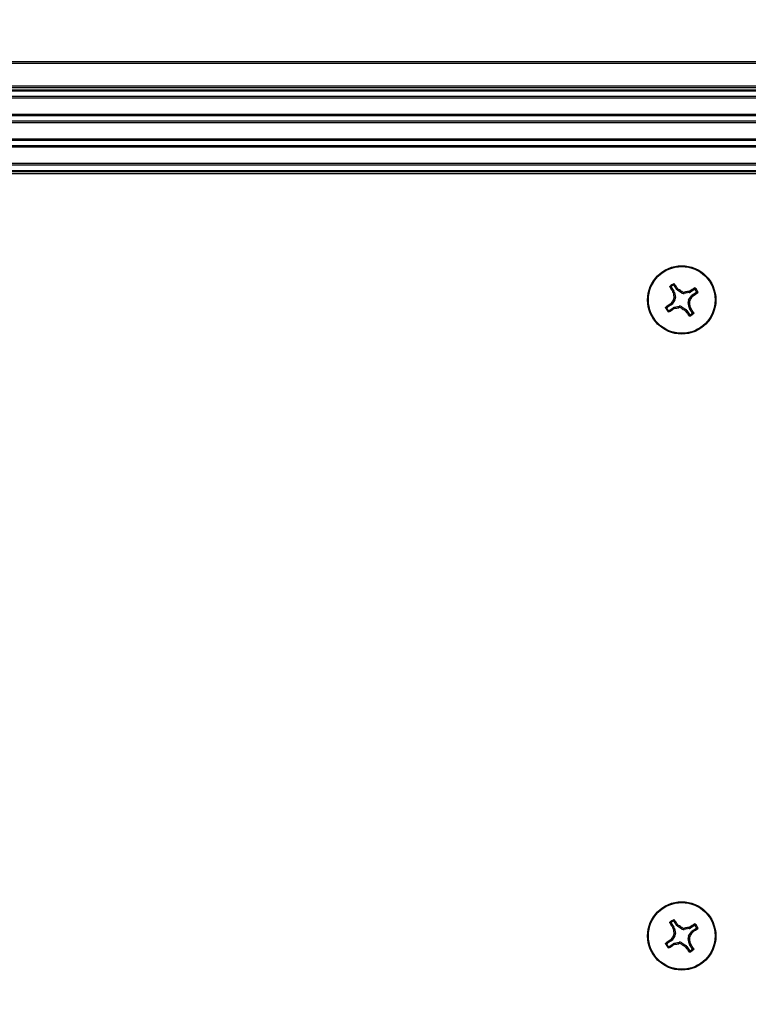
# Model space of a CAD drawing. Header units: inches. Extents: x 0.3 to 33.8, y 0.2 to 21.7.
# Tile 50 of 90: x 23.998 to 24.341, y 9.764 to 10.229. Entities that reach past the tile are written whole.
import ezdxf

# ---------------------------------------------------------------- set-up
doc = ezdxf.new("R2010")
doc.units = ezdxf.units.IN
doc.header["$MEASUREMENT"] = 0
doc.layers.add('BORDERS', color=7, linetype='Continuous')
doc.styles.add('SLDTEXTSTYLE0', font='TXT', dxfattribs={"width": 0.75})
doc.dimstyles.new('SLDDIMSTYLE2', dxfattribs={"dimtxt": 0.1377952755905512, "dimasz": 0.14, "dimexe": 0, "dimexo": 0.0625, "dimgap": 0.0344488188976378, "dimtad": 1, "dimdec": 3, "dimlfac": 10, "dimrnd": 1e-09, "dimzin": 12, "dimdsep": 46, "dimtxsty": 'SLDTEXTSTYLE0', "dimblk1": 'CLOSED', "dimblk2": 'CLOSED', "dimsah": 1, "dimcen": 0.09, "dimadec": 0, "dimazin": 3, "dimtfac": 1, "dimtdec": 3, "dimtofl": 0, "dimtmove": 0, "dimatfit": 3, "dimldrblk": 'CLOSED', "dimfxl": 0, "dimfrac": 2, "dimtolj": 1, "dimtzin": 12, "dimarcsym": 0})
doc.dimstyles.new('SLDDIMSTYLE3', dxfattribs={"dimtxt": 0.1377952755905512, "dimasz": 0.14, "dimexe": 0, "dimexo": 0.0625, "dimgap": 0.0344488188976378, "dimtad": 1, "dimdec": 3, "dimlfac": 10, "dimrnd": 1e-09, "dimzin": 12, "dimdsep": 46, "dimtxsty": 'SLDTEXTSTYLE0', "dimblk1": 'CLOSED', "dimblk2": 'CLOSED', "dimsah": 1, "dimcen": 0.09, "dimadec": 0, "dimazin": 3, "dimtfac": 1, "dimtdec": 3, "dimtmove": 0, "dimatfit": 0, "dimldrblk": 'CLOSED', "dimfxl": 0, "dimfrac": 2, "dimtolj": 1, "dimtzin": 12, "dimarcsym": 0})

# ---------------------------------------------------------------- blocks, each defined once
blk = doc.blocks.new('_Closed')
at = {"color": 0, "linetype": 'ByBlock', "lineweight": -2}
for p, q in [((-1, 0.166667), (0, 0)), ((-1, 0.166667), (-1, -0.166667)), ((0, 0), (-1, -0.166667)), ((0, 0), (-1, 0))]:
    blk.add_line(p, q, dxfattribs=at)
blk = doc.blocks.new('_D_8')
at = {"layer": 'BORDERS'}
for p, q in [((24.83900498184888, 9.83649676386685), (24.83900498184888, 8.47650227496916)), ((25.08506797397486, 9.757520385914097), (25.08506797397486, 8.47650227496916)), ((24.14606671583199, 8.940788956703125), (24.10408221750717, 8.940788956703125)), ((24.10408221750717, 8.940788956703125), (24.10408221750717, 8.722038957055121)), ((24.502420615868, 8.940788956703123), (24.54440511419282, 8.940788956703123)), ((24.54440511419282, 8.940788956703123), (24.54440511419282, 8.72203895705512)), ((24.10408221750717, 8.722038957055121), (24.14606671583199, 8.722038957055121)), ((24.54440511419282, 8.72203895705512), (24.502420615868, 8.72203895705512)), ((24.83900498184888, 8.515872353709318), (24.01119001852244, 8.515872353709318)), ((25.08506797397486, 8.515872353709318), (24.83900498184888, 8.515872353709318)), ((25.08506797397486, 8.515872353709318), (25.33506797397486, 8.515872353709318))]:
    blk.add_line(p, q, dxfattribs=at)
at = {"layer": 'BORDERS', "xscale": 0.14, "yscale": 0.14}
blk.add_blockref('_Closed', (24.83900498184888, 8.515872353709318, -0.1940375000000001), dxfattribs=at)
at = {"layer": 'BORDERS', "xscale": 0.14, "yscale": 0.14, "rotation": 180.0000000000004}
blk.add_blockref('_Closed', (25.08506797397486, 8.515872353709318, -0.1940375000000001), dxfattribs=at)
at = {"layer": 'BORDERS', "char_height": 0.1377952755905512, "attachment_point": 1, "style": 'SLDTEXTSTYLE0'}
for s, insert in [('62.5', (24.14606671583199, 8.899666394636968)), ('2.461', (24.09515901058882, 8.693499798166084))]:
    blk.add_mtext(s, dxfattribs=dict(at, insert=insert))
blk = doc.blocks.new('_D_10')
at = {"layer": 'BORDERS'}
for p, q in [((23.5473700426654, 10.90231424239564), (23.50538554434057, 10.90231424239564)), ((23.50538554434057, 10.90231424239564), (23.50538554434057, 10.68356424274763)), ((24.00553935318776, 10.90231424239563), (24.04752385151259, 10.90231424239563)), ((24.04752385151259, 10.90231424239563), (24.04752385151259, 10.68356424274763)), ((23.50538554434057, 10.68356424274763), (23.5473700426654, 10.68356424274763)), ((24.04752385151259, 10.68356424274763), (24.00553935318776, 10.68356424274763)), ((24.35501797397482, 10.15960306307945), (24.35501797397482, 10.51676771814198)), ((25.08506797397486, 10.03594558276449), (25.08506797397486, 10.51676771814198)), ((24.35501797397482, 10.47739763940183), (23.41249334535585, 10.47739763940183)), ((25.08506797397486, 10.47739763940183), (24.35501797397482, 10.47739763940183))]:
    blk.add_line(p, q, dxfattribs=at)
at = {"layer": 'BORDERS', "xscale": 0.14, "yscale": 0.14, "rotation": 180.0000000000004}
blk.add_blockref('_Closed', (24.35501797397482, 10.47739763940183, -0.1940375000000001), dxfattribs=at)
at = {"layer": 'BORDERS', "xscale": 0.14, "yscale": 0.14}
blk.add_blockref('_Closed', (25.08506797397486, 10.47739763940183, -0.1940375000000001), dxfattribs=at)
at = {"layer": 'BORDERS', "char_height": 0.1377952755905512, "attachment_point": 1, "style": 'SLDTEXTSTYLE0'}
for s, insert in [('185.4', (23.5473700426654, 10.86119168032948)), ('7.301', (23.54737002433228, 10.65502508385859))]:
    blk.add_mtext(s, dxfattribs=dict(at, insert=insert))

msp = doc.modelspace()

# ---------------------------------------------------------------- linework, layer by layer
at = {"color": 7, "linetype": 'Continuous', "lineweight": 25}
for p, q in [((20.2950679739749, 10.20923298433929), (24.74057978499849, 10.20923298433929)), ((24.74057978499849, 10.2082329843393), (20.2950679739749, 10.2082329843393)), ((20.2950679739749, 10.19773298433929), (24.74057978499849, 10.19773298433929)), ((24.74057978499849, 10.19673298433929), (20.2950679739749, 10.19673298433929)), ((24.74057978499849, 10.19573298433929), (20.2950679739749, 10.19573298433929)), ((24.74057978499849, 10.1952329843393), (20.33806797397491, 10.1952329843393)), ((24.74057978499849, 10.19261439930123), (20.33806797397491, 10.19261439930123)), ((24.74057978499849, 10.19193572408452), (20.33806797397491, 10.19193572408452)), ((24.74057978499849, 10.18423024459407), (20.33806797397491, 10.18423024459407)), ((24.74057978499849, 10.18355156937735), (20.33806797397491, 10.18355156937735)), ((24.74057978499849, 10.18101439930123), (20.33806797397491, 10.18101439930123)), ((24.74057978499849, 10.18033572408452), (20.33806797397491, 10.18033572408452)), ((24.74057978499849, 10.17263024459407), (20.33806797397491, 10.17263024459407)), ((24.74057978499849, 10.17195156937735), (20.33806797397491, 10.17195156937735)), ((24.74057978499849, 10.16941439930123), (20.33806797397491, 10.16941439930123)), ((24.74057978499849, 10.16873572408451), (20.33806797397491, 10.16873572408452)), ((24.74057978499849, 10.16103024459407), (20.33806797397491, 10.16103024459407)), ((24.74057978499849, 10.16035156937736), (20.33806797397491, 10.16035156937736)), ((20.33806797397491, 10.1577329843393), (24.74057978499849, 10.1577329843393)), ((20.33694297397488, 10.1572329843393), (24.74057978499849, 10.1572329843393)), ((24.74057978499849, 10.15623298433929), (20.33694297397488, 10.15623298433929)), ((24.30508983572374, 10.10273921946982), (24.30638058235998, 10.10080974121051)), ((24.30770727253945, 10.10169724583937), (24.30641652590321, 10.10362672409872)), ((24.30770727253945, 10.10169724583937), (24.30813400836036, 10.10212444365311)), ((24.30813400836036, 10.10212444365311), (24.30857508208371, 10.10170673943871)), ((24.3058228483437, 10.10057836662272), (24.30638058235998, 10.10080974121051)), ((24.30604057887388, 10.10001125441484), (24.3058228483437, 10.10057836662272)), ((24.30661327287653, 10.10024883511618), (24.30604057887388, 10.10001125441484)), ((24.30639603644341, 10.09806850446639), (24.30707506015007, 10.097933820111)), ((24.30661327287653, 10.10024883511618), (24.30707506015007, 10.097933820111)), ((24.30857508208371, 10.10170673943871), (24.30813690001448, 10.10126808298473)), ((24.3101003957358, 10.09995765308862), (24.30813690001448, 10.10126808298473)), ((24.3101003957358, 10.09995765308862), (24.31023508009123, 10.10063667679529)), ((24.31140349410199, 10.10040492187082), (24.31126880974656, 10.09972589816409)), ((24.31358382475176, 10.10018768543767), (24.31126880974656, 10.09972589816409)), ((24.31329264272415, 10.09670056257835), (24.31460307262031, 10.09866405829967)), ((24.31334624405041, 10.10076037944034), (24.31391335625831, 10.10097810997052)), ((24.31358382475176, 10.10018768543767), (24.31334624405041, 10.10076037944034)), ((24.31391335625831, 10.10097810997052), (24.31414473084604, 10.10042037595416)), ((24.31607420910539, 10.10171112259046), (24.31414473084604, 10.10042037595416)), ((24.31504172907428, 10.09822587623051), (24.31460307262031, 10.09866405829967)), ((24.31503223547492, 10.09909368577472), (24.31696171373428, 10.10038443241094)), ((24.31503223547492, 10.09909368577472), (24.31545943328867, 10.09866694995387)), ((24.31545943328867, 10.09866694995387), (24.31504172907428, 10.09822587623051)), ((24.3051037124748, 10.09437228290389), (24.30317423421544, 10.09308153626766)), ((24.30406173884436, 10.09175484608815), (24.30599121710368, 10.09304559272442)), ((24.30467651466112, 10.09479901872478), (24.30509421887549, 10.09524009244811)), ((24.3051037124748, 10.09437228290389), (24.30467651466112, 10.09479901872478)), ((24.30509421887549, 10.09524009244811), (24.30553287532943, 10.09480191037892)), ((24.30684330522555, 10.09676540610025), (24.30553287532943, 10.09480191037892)), ((24.30622259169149, 10.09248785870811), (24.30599121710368, 10.09304559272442)), ((24.30684330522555, 10.09676540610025), (24.30616428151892, 10.09690009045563)), ((24.3067897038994, 10.0927055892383), (24.30622259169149, 10.09248785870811)), ((24.30655212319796, 10.09327828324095), (24.30886713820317, 10.0937400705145)), ((24.30655212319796, 10.09327828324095), (24.3067897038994, 10.0927055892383)), ((24.30873245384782, 10.09306104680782), (24.30886713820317, 10.0937400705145)), ((24.31003555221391, 10.09350831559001), (24.30990086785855, 10.09282929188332)), ((24.31003555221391, 10.09350831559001), (24.31199904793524, 10.09219788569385)), ((24.31373991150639, 10.09539746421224), (24.31306088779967, 10.0955321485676)), ((24.3135226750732, 10.09321713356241), (24.31306088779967, 10.0955321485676)), ((24.31329264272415, 10.09670056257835), (24.31397166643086, 10.096565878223)), ((24.3135226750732, 10.09321713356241), (24.31409536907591, 10.09345471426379)), ((24.31431309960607, 10.09288760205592), (24.31375536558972, 10.09265622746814)), ((24.31504611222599, 10.09072674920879), (24.31375536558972, 10.09265622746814)), ((24.31409536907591, 10.09345471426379), (24.31431309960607, 10.09288760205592)), ((24.31156086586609, 10.09175922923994), (24.31199904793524, 10.09219788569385)), ((24.31200193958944, 10.09134152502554), (24.31156086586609, 10.09175922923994)), ((24.31242867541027, 10.09176872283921), (24.31200193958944, 10.09134152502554)), ((24.31242867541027, 10.09176872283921), (24.31371942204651, 10.08983924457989)), ((24.30508983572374, 9.802739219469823), (24.30638058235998, 9.800809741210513)), ((24.3058228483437, 9.800578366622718), (24.30638058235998, 9.800809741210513)), ((24.30604057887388, 9.800011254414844), (24.3058228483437, 9.800578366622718)), ((24.30661327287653, 9.800248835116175), (24.30604057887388, 9.800011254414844)), ((24.30770727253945, 9.801697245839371), (24.30641652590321, 9.803626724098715)), ((24.30661327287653, 9.800248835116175), (24.30707506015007, 9.797933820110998)), ((24.30770727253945, 9.801697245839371), (24.30813400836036, 9.802124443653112)), ((24.30813400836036, 9.802124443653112), (24.30857508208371, 9.801706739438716)), ((24.30857508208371, 9.801706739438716), (24.30813690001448, 9.801268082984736)), ((24.3101003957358, 9.79995765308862), (24.30813690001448, 9.801268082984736)), ((24.3101003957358, 9.79995765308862), (24.31023508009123, 9.800636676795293)), ((24.31140349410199, 9.800404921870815), (24.31126880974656, 9.79972589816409)), ((24.31358382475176, 9.800187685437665), (24.31126880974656, 9.79972589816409)), ((24.31334624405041, 9.800760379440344), (24.31391335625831, 9.80097810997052)), ((24.31358382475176, 9.800187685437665), (24.31334624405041, 9.800760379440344)), ((24.31391335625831, 9.80097810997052), (24.31414473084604, 9.800420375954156)), ((24.31607420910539, 9.801711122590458), (24.31414473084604, 9.800420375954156)), ((24.31503223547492, 9.799093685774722), (24.31696171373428, 9.80038443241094)), ((24.30467651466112, 9.794799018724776), (24.30509421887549, 9.795240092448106)), ((24.30509421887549, 9.795240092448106), (24.30553287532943, 9.79480191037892)), ((24.30684330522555, 9.796765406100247), (24.30553287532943, 9.79480191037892)), ((24.30684330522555, 9.796765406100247), (24.30616428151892, 9.796900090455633)), ((24.30639603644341, 9.798068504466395), (24.30707506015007, 9.797933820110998)), ((24.31373991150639, 9.795397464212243), (24.31306088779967, 9.795532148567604)), ((24.3135226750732, 9.79321713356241), (24.31306088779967, 9.795532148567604)), ((24.31329264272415, 9.796700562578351), (24.31460307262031, 9.798664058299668)), ((24.31329264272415, 9.796700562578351), (24.31397166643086, 9.796565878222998)), ((24.31504172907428, 9.79822587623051), (24.31460307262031, 9.798664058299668)), ((24.31503223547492, 9.799093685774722), (24.31545943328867, 9.79866694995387)), ((24.31545943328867, 9.79866694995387), (24.31504172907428, 9.79822587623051)), ((24.3051037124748, 9.794372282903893), (24.30317423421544, 9.793081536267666)), ((24.30406173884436, 9.791754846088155), (24.30599121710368, 9.793045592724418)), ((24.3051037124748, 9.794372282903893), (24.30467651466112, 9.794799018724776)), ((24.30622259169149, 9.792487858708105), (24.30599121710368, 9.793045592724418)), ((24.3067897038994, 9.792705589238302), (24.30622259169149, 9.792487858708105)), ((24.30655212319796, 9.79327828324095), (24.30886713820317, 9.793740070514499)), ((24.30655212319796, 9.79327828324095), (24.3067897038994, 9.792705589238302)), ((24.30873245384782, 9.793061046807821), (24.30886713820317, 9.793740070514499)), ((24.31003555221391, 9.793508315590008), (24.30990086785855, 9.792829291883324)), ((24.31003555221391, 9.793508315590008), (24.31199904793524, 9.79219788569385)), ((24.31156086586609, 9.791759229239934), (24.31199904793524, 9.79219788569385)), ((24.31200193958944, 9.79134152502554), (24.31156086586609, 9.791759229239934)), ((24.31242867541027, 9.791768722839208), (24.31200193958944, 9.79134152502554)), ((24.31242867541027, 9.791768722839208), (24.31371942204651, 9.789839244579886)), ((24.3135226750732, 9.79321713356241), (24.31409536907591, 9.793454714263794)), ((24.31431309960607, 9.79288760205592), (24.31375536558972, 9.792656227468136)), ((24.31504611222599, 9.790726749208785), (24.31375536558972, 9.792656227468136)), ((24.31409536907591, 9.793454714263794), (24.31431309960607, 9.79288760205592))]:
    msp.add_line(p, q, dxfattribs=at)
for centre, radius in [((24.31006797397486, 10.09673298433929), 0.01610000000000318), ((24.31006797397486, 10.09673298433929), 0.01575289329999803), ((24.31006797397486, 9.79673298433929), 0.01610000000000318), ((24.31006797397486, 9.79673298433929), 0.01575289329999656)]:
    msp.add_circle(centre, radius, dxfattribs=at)
for centre, radius, start, end in [((24.44068754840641, 10.18507269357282), 0.1591470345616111, 211.1137923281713, 212.0676295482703), ((24.3100679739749, 10.09673298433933), 0.008495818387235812, 116.5055227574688, 131.0564732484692), ((24.31006797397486, 10.09673298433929), 0.008014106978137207, 119.6194383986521, 127.9425576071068), ((24.17856085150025, 10.0097200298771), 0.1591470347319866, 35.49436645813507, 36.44820367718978), ((24.39840768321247, 9.966113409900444), 0.1591470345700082, 121.1137923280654, 122.0676295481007), ((24.3100679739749, 10.09673298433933), 0.008495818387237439, 26.5055227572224, 41.05647324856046), ((24.48838360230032, 10.13236997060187), 0.1851919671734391, 190.0629850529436, 190.6740252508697), ((24.20906881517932, 9.945519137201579), 0.1851919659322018, 56.88797075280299, 57.49901095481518), ((24.34570496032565, 9.918417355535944), 0.1851919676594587, 100.0629850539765, 100.6740252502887), ((24.15885412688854, 10.19773214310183), 0.1851919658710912, 326.8879707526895, 327.4990109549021), ((24.22305501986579, 10.22824010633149), 0.1591470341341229, 305.494366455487, 306.4482036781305), ((24.31006797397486, 10.09673298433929), 0.008014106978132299, 29.61943839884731, 37.9425576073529), ((24.3100679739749, 10.09673298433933), 0.008495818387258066, 206.5055227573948, 221.0564732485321), ((24.39708092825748, 9.965225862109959), 0.1591470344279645, 125.4943664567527, 126.4482036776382), ((24.31006797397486, 10.09673298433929), 0.008014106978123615, 209.6194383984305, 217.942557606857), ((24.22172826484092, 10.22735255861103), 0.1591470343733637, 301.1137923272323, 302.0676295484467), ((24.4612818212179, 9.995733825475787), 0.1851919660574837, 146.887970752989, 147.4990109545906), ((24.27443098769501, 10.27504861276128), 0.18519196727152, 280.0629850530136, 280.6740252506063), ((24.41106713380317, 10.24794683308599), 0.1851919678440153, 236.8879707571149, 237.4990109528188), ((24.13175234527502, 10.06109599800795), 0.1851919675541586, 10.06298505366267, 10.67402525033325), ((24.17944839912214, 10.00839327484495), 0.159147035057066, 31.11379233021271, 32.06762954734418), ((24.44157509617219, 10.18374593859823), 0.1591470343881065, 215.4943664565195, 216.4482036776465), ((24.3100679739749, 10.09673298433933), 0.008495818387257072, 296.505522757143, 311.056473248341), ((24.31006797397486, 10.09673298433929), 0.008014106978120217, 299.6194383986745, 307.9425576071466), ((24.44068754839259, 9.885072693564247), 0.1591470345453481, 211.1137923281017, 212.0676295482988), ((24.3100679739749, 9.796732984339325), 0.008495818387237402, 116.5055227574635, 131.0564732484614), ((24.31006797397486, 9.796732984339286), 0.00801410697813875, 119.6194383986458, 127.9425576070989), ((24.4883836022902, 9.83236997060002), 0.1851919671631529, 190.0629850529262, 190.6740252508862), ((24.17856085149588, 9.709720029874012), 0.1591470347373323, 35.49436645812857, 36.44820367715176), ((24.20906881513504, 9.645519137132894), 0.1851919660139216, 56.88797075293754, 57.49901095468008), ((24.3457049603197, 9.618417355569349), 0.1851919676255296, 100.0629850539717, 100.674025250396), ((24.39840768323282, 9.666113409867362), 0.1591470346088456, 121.1137923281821, 122.0676295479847), ((24.22305501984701, 9.928240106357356), 0.1591470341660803, 305.4943664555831, 306.4482036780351), ((24.31006797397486, 9.796732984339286), 0.008014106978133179, 29.61943839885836, 37.9425576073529), ((24.3100679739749, 9.796732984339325), 0.008495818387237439, 26.5055227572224, 41.0564732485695), ((24.46128182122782, 9.695733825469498), 0.1851919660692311, 146.8879707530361, 147.4990109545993), ((24.1317523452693, 9.761095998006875), 0.1851919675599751, 10.06298505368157, 10.67402525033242), ((24.1588541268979, 9.897732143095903), 0.185191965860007, 326.8879707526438, 327.4990109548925), ((24.3100679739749, 9.796732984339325), 0.008495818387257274, 206.5055227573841, 221.0564732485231), ((24.39708092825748, 9.665225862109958), 0.1591470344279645, 125.4943664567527, 126.4482036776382), ((24.31006797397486, 9.796732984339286), 0.008014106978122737, 209.6194383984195, 217.942557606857), ((24.22172826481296, 9.927352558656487), 0.1591470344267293, 301.1137923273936, 302.0676295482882), ((24.27443098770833, 9.975048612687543), 0.1851919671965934, 280.0629850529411, 280.6740252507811), ((24.41106713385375, 9.947946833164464), 0.1851919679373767, 236.8879707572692, 237.4990109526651), ((24.44157509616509, 9.883745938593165), 0.1591470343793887, 215.4943664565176, 216.4482036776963), ((24.17944839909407, 9.708393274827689), 0.15914703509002, 31.11379233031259, 32.06762954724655), ((24.3100679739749, 9.796732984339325), 0.008495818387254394, 296.505522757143, 311.0564732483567), ((24.31006797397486, 9.796732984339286), 0.008014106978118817, 299.6194383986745, 307.9425576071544)]:
    msp.add_arc(centre, radius, start, end, dxfattribs=at)
for centre, major_axis, ratio, start_param, end_param in [((24.30507080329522, 10.09993766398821), (-0.00145374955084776, -0.0006030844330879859), 0.9943069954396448, 2.946332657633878, 3.336852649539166), ((24.30553052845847, 10.09763298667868), (-0.001544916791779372, 0.0003064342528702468), 0.9935910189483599, 2.751161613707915, 3.532023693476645), ((24.30901324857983, 10.10257500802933), (0.001112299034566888, 0.001113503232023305), 0.9943069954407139, 2.946332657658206, 3.336852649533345), ((24.31096797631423, 10.10127042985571), (0.0003064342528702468, 0.001544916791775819), 0.9935910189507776, 2.751161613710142, 3.532023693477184), ((24.31327265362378, 10.10173015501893), (-0.0006030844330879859, 0.001453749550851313), 0.9943069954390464, 2.946332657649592, 3.336852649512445), ((24.31590999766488, 10.09778770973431), (0.001113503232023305, -0.001112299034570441), 0.9943069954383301, 2.946332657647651, 3.336852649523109), ((24.30422595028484, 10.09567825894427), (-0.001113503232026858, 0.001112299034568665), 0.9943069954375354, 2.946332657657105, 3.336852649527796), ((24.30686329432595, 10.09173581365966), (0.0006030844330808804, -0.001453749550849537), 0.9943069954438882, 2.946332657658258, 3.336852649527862), ((24.3091679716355, 10.09219553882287), (-0.0003064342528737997, -0.001544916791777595), 0.9935910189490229, 2.751161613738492, 3.53202369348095), ((24.31460541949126, 10.09583298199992), (0.001544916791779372, -0.0003064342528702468), 0.9935910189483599, 2.751161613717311, 3.532023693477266), ((24.31506514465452, 10.09352830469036), (0.00145374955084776, 0.0006030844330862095), 0.9943069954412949, 2.946332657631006, 3.33685264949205), ((24.3111226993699, 10.09089096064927), (-0.001112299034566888, -0.001113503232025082), 0.9943069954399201, 2.946332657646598, 3.33685264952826), ((24.30507080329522, 9.799937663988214), (-0.00145374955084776, -0.0006030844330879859), 0.9943069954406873, 2.946332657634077, 3.336852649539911), ((24.30901324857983, 9.80257500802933), (0.001112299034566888, 0.001113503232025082), 0.9943069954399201, 2.94633265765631, 3.336852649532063), ((24.31096797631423, 9.801270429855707), (0.0003064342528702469, 0.001544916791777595), 0.993591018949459, 2.751161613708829, 3.532023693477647), ((24.31327265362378, 9.801730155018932), (-0.0006030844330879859, 0.001453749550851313), 0.9943069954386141, 2.946332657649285, 3.336852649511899), ((24.30553052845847, 9.79763298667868), (-0.001544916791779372, 0.0003064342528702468), 0.9935910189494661, 2.751161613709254, 3.532023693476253), ((24.31460541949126, 9.79583298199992), (0.001544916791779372, -0.0003064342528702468), 0.9935910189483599, 2.751161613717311, 3.532023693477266), ((24.31590999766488, 9.797787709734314), (0.001113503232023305, -0.001112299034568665), 0.9943069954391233, 2.946332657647, 3.336852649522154), ((24.30422595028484, 9.795678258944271), (-0.001113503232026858, 0.001112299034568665), 0.9943069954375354, 2.946332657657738, 3.336852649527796), ((24.30686329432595, 9.791735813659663), (0.0006030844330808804, -0.001453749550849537), 0.9943069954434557, 2.946332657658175, 3.336852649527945), ((24.3091679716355, 9.792195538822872), (-0.0003064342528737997, -0.001544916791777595), 0.9935910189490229, 2.751161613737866, 3.532023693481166), ((24.3111226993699, 9.790890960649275), (-0.001112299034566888, -0.001113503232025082), 0.9943069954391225, 2.946332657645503, 3.33685264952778), ((24.31506514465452, 9.793528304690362), (0.00145374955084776, 0.0006030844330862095), 0.9943069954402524, 2.946332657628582, 3.336852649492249)]:
    msp.add_ellipse(centre, major_axis=major_axis, ratio=ratio, start_param=start_param, end_param=end_param, dxfattribs=at)
for points, knots in [([(24.30443497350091, 10.10283514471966), (24.30442349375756, 10.1028597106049), (24.30440052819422, 10.10290885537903), (24.30440163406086, 10.10299354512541), (24.30442858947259, 10.10307600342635), (24.30446816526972, 10.10311828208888), (24.30448789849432, 10.10313936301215)], [0, 0, 0, 0, 0.2526917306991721, 0.5055172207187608, 0.7534417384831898, 1, 1, 1, 1]), ([(24.30508983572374, 10.10273921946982), (24.30498102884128, 10.10275630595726), (24.30476106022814, 10.10279084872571), (24.30454444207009, 10.10282027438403), (24.30443497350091, 10.10283514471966)], [0, 0, 0, 0, 0.4946473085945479, 1, 1, 1, 1]), ([(24.30448789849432, 10.10313936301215), (24.30459483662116, 10.10312631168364), (24.30481050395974, 10.10309999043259), (24.30502978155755, 10.10306883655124), (24.30514033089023, 10.10305313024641)], [0, 0, 0, 0, 0.4958475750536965, 1, 1, 1, 1]), ([(24.30514033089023, 10.10305313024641), (24.30512116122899, 10.10303492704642), (24.30508281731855, 10.10299851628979), (24.30505234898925, 10.1029237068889), (24.30504721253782, 10.10284457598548), (24.30506425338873, 10.102781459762), (24.30508379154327, 10.10274919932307), (24.30508983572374, 10.10273921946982)], [0, 0, 0, 0, 0.2255496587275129, 0.4511532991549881, 0.6755815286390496, 0.8996402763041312, 1, 1, 1, 1]), ([(24.30610710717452, 10.10369986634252), (24.30613478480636, 10.10380804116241), (24.30618968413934, 10.10402260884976), (24.30624767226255, 10.10423199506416), (24.30627642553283, 10.10433581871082)], [0, 0, 0, 0, 0.5041524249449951, 1, 1, 1, 1]), ([(24.30641652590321, 10.10362672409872), (24.30639976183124, 10.10364716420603), (24.30636622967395, 10.10368804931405), (24.30629382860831, 10.10372386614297), (24.30621527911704, 10.10373473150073), (24.30615109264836, 10.10372231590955), (24.30611749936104, 10.10370517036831), (24.30610710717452, 10.10369986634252)], [0, 0, 0, 0, 0.2255496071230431, 0.4511532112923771, 0.6755811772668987, 0.8996400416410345, 1, 1, 1, 1]), ([(24.30627642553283, 10.10433581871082), (24.30630088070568, 10.10434530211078), (24.30634975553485, 10.10436425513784), (24.30642909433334, 10.10436238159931), (24.30650343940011, 10.10433782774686), (24.30655191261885, 10.10430132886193), (24.30657291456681, 10.10427480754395), (24.30657781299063, 10.1042686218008)], [0, 0, 0, 0, 0.2243701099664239, 0.4484143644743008, 0.6809026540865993, 0.9255748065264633, 1, 1, 1, 1]), ([(24.30657781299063, 10.1042686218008), (24.30654977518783, 10.10416176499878), (24.30649429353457, 10.10395031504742), (24.30644226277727, 10.10373381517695), (24.30641652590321, 10.10362672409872)], [0, 0, 0, 0, 0.5053526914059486, 1, 1, 1, 1]), ([(24.31607420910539, 10.10171112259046), (24.31609129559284, 10.10181992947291), (24.31612583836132, 10.10203989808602), (24.31615526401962, 10.1022565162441), (24.31617013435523, 10.10236598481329)], [0, 0, 0, 0, 0.4946473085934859, 1, 1, 1, 1]), ([(24.31638811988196, 10.10166062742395), (24.31636991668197, 10.10167979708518), (24.31633350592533, 10.10171814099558), (24.31625869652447, 10.10174860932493), (24.31617956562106, 10.10175374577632), (24.31611644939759, 10.10173670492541), (24.31608418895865, 10.10171716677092), (24.31607420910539, 10.10171112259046)], [0, 0, 0, 0, 0.2255496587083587, 0.451153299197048, 0.6755815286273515, 0.8996402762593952, 1, 1, 1, 1]), ([(24.31617013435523, 10.10236598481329), (24.31619470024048, 10.10237746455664), (24.31624384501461, 10.10240043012), (24.31632853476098, 10.10239932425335), (24.3164109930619, 10.1023723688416), (24.31645327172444, 10.1023327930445), (24.31647435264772, 10.10231305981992)], [0, 0, 0, 0, 0.252691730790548, 0.5055172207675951, 0.7534417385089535, 1, 1, 1, 1]), ([(24.31647435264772, 10.10231305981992), (24.31646130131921, 10.10220612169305), (24.31643498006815, 10.10199045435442), (24.3164038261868, 10.10177117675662), (24.31638811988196, 10.10166062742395)], [0, 0, 0, 0, 0.4958475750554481, 1, 1, 1, 1]), ([(24.30616428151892, 10.09690009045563), (24.30624506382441, 10.09705447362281), (24.30640663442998, 10.09736325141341), (24.30643958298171, 10.09778161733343), (24.30640486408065, 10.09801034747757), (24.30639603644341, 10.09806850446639)], [0, 0, 0, 0, 0.4271587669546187, 0.8543492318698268, 1, 1, 1, 1]), ([(24.31023508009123, 10.10063667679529), (24.31038946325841, 10.10055589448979), (24.31069824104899, 10.10039432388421), (24.31111660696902, 10.10036137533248), (24.31134533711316, 10.10039609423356), (24.31140349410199, 10.10040492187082)], [0, 0, 0, 0, 0.4271587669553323, 0.8543492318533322, 1, 1, 1, 1]), ([(24.31696171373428, 10.10038443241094), (24.31698215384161, 10.1004011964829), (24.31702303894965, 10.10043472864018), (24.3170588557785, 10.10050712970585), (24.31706972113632, 10.10058567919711), (24.31705730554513, 10.10064986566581), (24.31704016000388, 10.10068345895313), (24.31703485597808, 10.10069385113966)], [0, 0, 0, 0, 0.2255496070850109, 0.4511532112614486, 0.6755811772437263, 0.8996400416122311, 0.9999999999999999, 0.9999999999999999, 0.9999999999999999, 0.9999999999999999]), ([(24.31760361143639, 10.10022314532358), (24.31749675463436, 10.10025118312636), (24.31728530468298, 10.10030666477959), (24.31706880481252, 10.10035869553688), (24.31696171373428, 10.10038443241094)], [0, 0, 0, 0, 0.5053526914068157, 0.9999999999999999, 0.9999999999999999, 0.9999999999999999, 0.9999999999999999]), ([(24.31703485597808, 10.10069385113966), (24.31714303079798, 10.10066617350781), (24.31735759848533, 10.10061127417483), (24.31756698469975, 10.10055328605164), (24.31767080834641, 10.10052453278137)], [0, 0, 0, 0, 0.5041524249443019, 0.9999999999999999, 0.9999999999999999, 0.9999999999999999, 0.9999999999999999]), ([(24.31767080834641, 10.10052453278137), (24.31768029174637, 10.10050007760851), (24.31769924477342, 10.10045120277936), (24.31769737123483, 10.10037186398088), (24.31767281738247, 10.10029751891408), (24.31763631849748, 10.10024904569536), (24.31760979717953, 10.10022804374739), (24.31760361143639, 10.10022314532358)], [0, 0, 0, 0, 0.2243701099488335, 0.4484143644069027, 0.6809026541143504, 0.9255748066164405, 1, 1, 1, 1]), ([(24.30246513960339, 10.09294143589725), (24.30245565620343, 10.0929658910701), (24.30243670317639, 10.09301476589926), (24.30243857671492, 10.09309410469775), (24.30246313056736, 10.09316844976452), (24.30249962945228, 10.0932169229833), (24.30252615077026, 10.09323792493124), (24.3025323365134, 10.09324282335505)], [0, 0, 0, 0, 0.2243701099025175, 0.4484143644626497, 0.6809026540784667, 0.925574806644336, 1, 1, 1, 1]), ([(24.30310109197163, 10.09277211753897), (24.30299291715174, 10.09279979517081), (24.30277834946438, 10.09285469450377), (24.30256896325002, 10.09291268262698), (24.30246513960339, 10.09294143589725)], [0, 0, 0, 0, 0.5041524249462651, 1, 1, 1, 1]), ([(24.3025323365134, 10.09324282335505), (24.30263919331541, 10.09321478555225), (24.30285064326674, 10.093159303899), (24.3030671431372, 10.09310727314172), (24.30317423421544, 10.09308153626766)], [0, 0, 0, 0, 0.5053526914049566, 1, 1, 1, 1]), ([(24.30317423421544, 10.09308153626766), (24.30315379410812, 10.0930647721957), (24.30311290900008, 10.09303124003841), (24.30307709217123, 10.09295883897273), (24.30306622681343, 10.09288028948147), (24.30307864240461, 10.0928161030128), (24.30309578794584, 10.09278250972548), (24.30310109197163, 10.09277211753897)], [0, 0, 0, 0, 0.2255496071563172, 0.4511532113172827, 0.6755811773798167, 0.8996400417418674, 1, 1, 1, 1]), ([(24.30990086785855, 10.09282929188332), (24.30974648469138, 10.09291007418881), (24.30943770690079, 10.09307164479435), (24.30901934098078, 10.09310459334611), (24.30879061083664, 10.09306987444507), (24.30873245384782, 10.09306104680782)], [0, 0, 0, 0, 0.4271587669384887, 0.8543492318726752, 1, 1, 1, 1]), ([(24.31397166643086, 10.096565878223), (24.31389088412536, 10.09641149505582), (24.31372931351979, 10.09610271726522), (24.31369636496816, 10.09568435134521), (24.31373108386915, 10.09545562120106), (24.31373991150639, 10.09539746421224)], [0, 0, 0, 0, 0.4271587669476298, 0.8543492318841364, 1, 1, 1, 1]), ([(24.30366159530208, 10.09115290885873), (24.30367464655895, 10.09125984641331), (24.30370096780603, 10.09147551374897), (24.30373212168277, 10.09169479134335), (24.30374782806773, 10.09180534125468)], [0, 0, 0, 0, 0.4958449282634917, 0.9999999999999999, 0.9999999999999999, 0.9999999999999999, 0.9999999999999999]), ([(24.30396581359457, 10.09109998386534), (24.30394124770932, 10.09108850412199), (24.30389210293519, 10.09106553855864), (24.30380741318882, 10.09106664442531), (24.30372495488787, 10.09109359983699), (24.30368267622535, 10.09113317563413), (24.30366159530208, 10.09115290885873)], [0, 0, 0, 0, 0.2526917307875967, 0.5055172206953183, 0.7534417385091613, 1, 1, 1, 1]), ([(24.30374782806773, 10.09180534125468), (24.30376603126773, 10.09178617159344), (24.30380244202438, 10.09174782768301), (24.30387725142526, 10.09171735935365), (24.30395638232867, 10.0917122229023), (24.30401949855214, 10.09172926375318), (24.30405175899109, 10.09174880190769), (24.30406173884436, 10.09175484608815)], [0, 0, 0, 0, 0.2255496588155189, 0.4511532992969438, 0.6755815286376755, 0.8996402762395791, 1, 1, 1, 1]), ([(24.30406173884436, 10.09175484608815), (24.30404465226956, 10.09164603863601), (24.30401010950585, 10.09142607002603), (24.30398068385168, 10.09120945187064), (24.30396581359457, 10.09109998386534)], [0, 0, 0, 0, 0.4946499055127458, 1, 1, 1, 1]), ([(24.31355813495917, 10.08919734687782), (24.31358617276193, 10.08930420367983), (24.31364165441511, 10.08951565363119), (24.31369368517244, 10.08973215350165), (24.31371942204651, 10.08983924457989)], [0, 0, 0, 0, 0.5053526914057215, 1, 1, 1, 1]), ([(24.31385952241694, 10.0891301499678), (24.3138350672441, 10.08912066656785), (24.31378619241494, 10.08910171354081), (24.31370685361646, 10.08910358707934), (24.31363250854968, 10.08912814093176), (24.31358403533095, 10.08916463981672), (24.31356303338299, 10.08919116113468), (24.31355813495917, 10.08919734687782)], [0, 0, 0, 0, 0.2243701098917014, 0.4484143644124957, 0.6809026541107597, 0.9255748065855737, 1, 1, 1, 1]), ([(24.31371942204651, 10.08983924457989), (24.31373618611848, 10.08981880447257), (24.31376971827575, 10.08977791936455), (24.31384211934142, 10.08974210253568), (24.31392066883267, 10.08973123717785), (24.31398485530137, 10.08974365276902), (24.31401844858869, 10.08976079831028), (24.3140288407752, 10.08976610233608)], [0, 0, 0, 0, 0.2255496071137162, 0.451153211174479, 0.6755811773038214, 0.8996400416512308, 1, 1, 1, 1]), ([(24.3140288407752, 10.08976610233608), (24.31400116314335, 10.08965792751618), (24.31394626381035, 10.08944335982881), (24.31388827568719, 10.08923397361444), (24.31385952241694, 10.0891301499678)], [0, 0, 0, 0, 0.504152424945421, 1, 1, 1, 1]), ([(24.3149956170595, 10.09041283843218), (24.31501478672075, 10.09043104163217), (24.31505313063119, 10.09046745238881), (24.31508359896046, 10.09054226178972), (24.3150887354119, 10.09062139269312), (24.31507169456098, 10.09068450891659), (24.31505215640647, 10.09071676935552), (24.31504611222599, 10.09072674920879)], [0, 0, 0, 0, 0.2255496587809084, 0.4511532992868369, 0.6755815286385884, 0.8996402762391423, 1, 1, 1, 1]), ([(24.3156480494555, 10.09032660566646), (24.31554111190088, 10.09033965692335), (24.31532544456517, 10.09036597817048), (24.31510616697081, 10.09039713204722), (24.3149956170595, 10.09041283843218)], [0, 0, 0, 0, 0.4958449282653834, 1, 1, 1, 1]), ([(24.31504611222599, 10.09072674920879), (24.31515491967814, 10.090709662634), (24.31537488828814, 10.09067511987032), (24.31559150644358, 10.09064569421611), (24.31570097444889, 10.09063082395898)], [0, 0, 0, 0, 0.4946499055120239, 1, 1, 1, 1]), ([(24.31570097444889, 10.09063082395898), (24.31571245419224, 10.09060625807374), (24.31573541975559, 10.09055711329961), (24.3157343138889, 10.09047242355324), (24.3157073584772, 10.09038996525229), (24.31566778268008, 10.09034768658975), (24.3156480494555, 10.09032660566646)], [0, 0, 0, 0, 0.252691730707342, 0.5055172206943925, 0.7534417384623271, 1, 1, 1, 1]), ([(24.30443497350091, 9.802835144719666), (24.30442349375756, 9.802859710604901), (24.30440052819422, 9.802908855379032), (24.30440163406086, 9.802993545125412), (24.30442858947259, 9.803076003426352), (24.30446816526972, 9.803118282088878), (24.30448789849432, 9.803139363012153)], [0, 0, 0, 0, 0.2526917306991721, 0.5055172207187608, 0.7534417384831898, 1, 1, 1, 1]), ([(24.30508983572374, 9.802739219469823), (24.30498102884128, 9.802756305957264), (24.30476106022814, 9.802790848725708), (24.30454444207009, 9.802820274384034), (24.30443497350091, 9.802835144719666)], [0, 0, 0, 0, 0.4946473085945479, 1, 1, 1, 1]), ([(24.30448789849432, 9.803139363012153), (24.30459483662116, 9.803126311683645), (24.30481050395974, 9.803099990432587), (24.30502978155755, 9.803068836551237), (24.30514033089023, 9.803053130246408)], [0, 0, 0, 0, 0.4958475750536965, 1, 1, 1, 1]), ([(24.30514033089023, 9.803053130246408), (24.30512116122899, 9.803034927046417), (24.30508281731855, 9.802998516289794), (24.30505234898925, 9.8029237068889), (24.30504721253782, 9.802844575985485), (24.30506425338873, 9.802781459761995), (24.30508379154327, 9.802749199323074), (24.30508983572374, 9.802739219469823)], [0, 0, 0, 0, 0.2255496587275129, 0.4511532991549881, 0.6755815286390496, 0.8996402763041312, 1, 1, 1, 1]), ([(24.30610710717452, 9.803699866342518), (24.30613478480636, 9.803808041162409), (24.30618968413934, 9.804022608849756), (24.30624767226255, 9.804231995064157), (24.30627642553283, 9.804335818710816)], [0, 0, 0, 0, 0.5041524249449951, 1, 1, 1, 1]), ([(24.30641652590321, 9.803626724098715), (24.30639976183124, 9.803647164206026), (24.30636622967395, 9.803688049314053), (24.30629382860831, 9.803723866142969), (24.30621527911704, 9.803734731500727), (24.30615109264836, 9.803722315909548), (24.30611749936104, 9.803705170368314), (24.30610710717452, 9.803699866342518)], [0, 0, 0, 0, 0.2255496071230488, 0.4511532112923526, 0.6755811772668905, 0.899640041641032, 1, 1, 1, 1]), ([(24.30627642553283, 9.804335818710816), (24.30630088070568, 9.804345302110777), (24.30634975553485, 9.80436425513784), (24.30642909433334, 9.804362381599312), (24.30650343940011, 9.804337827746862), (24.30655191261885, 9.804301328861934), (24.30657291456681, 9.80427480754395), (24.30657781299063, 9.804268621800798)], [0, 0, 0, 0, 0.2243701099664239, 0.4484143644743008, 0.6809026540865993, 0.9255748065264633, 1, 1, 1, 1]), ([(24.30657781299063, 9.804268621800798), (24.30654977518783, 9.80416176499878), (24.30649429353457, 9.80395031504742), (24.30644226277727, 9.803733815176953), (24.30641652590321, 9.803626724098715)], [0, 0, 0, 0, 0.5053526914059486, 1, 1, 1, 1]), ([(24.31023508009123, 9.800636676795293), (24.31038946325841, 9.800555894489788), (24.31069824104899, 9.800394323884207), (24.31111660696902, 9.800361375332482), (24.31134533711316, 9.800396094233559), (24.31140349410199, 9.800404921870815)], [0, 0, 0, 0, 0.4271587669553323, 0.8543492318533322, 1, 1, 1, 1]), ([(24.31607420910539, 9.801711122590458), (24.31609129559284, 9.801819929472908), (24.31612583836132, 9.802039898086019), (24.31615526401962, 9.802256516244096), (24.31617013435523, 9.80236598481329)], [0, 0, 0, 0, 0.4946473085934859, 1, 1, 1, 1]), ([(24.31638811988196, 9.801660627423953), (24.31636991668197, 9.801679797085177), (24.31633350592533, 9.80171814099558), (24.31625869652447, 9.801748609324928), (24.31617956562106, 9.801753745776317), (24.31611644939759, 9.80173670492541), (24.31608418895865, 9.801717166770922), (24.31607420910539, 9.801711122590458)], [0, 0, 0, 0, 0.2255496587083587, 0.451153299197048, 0.6755815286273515, 0.8996402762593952, 1, 1, 1, 1]), ([(24.31617013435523, 9.80236598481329), (24.31619470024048, 9.80237746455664), (24.31624384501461, 9.802400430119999), (24.31632853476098, 9.802399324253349), (24.3164109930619, 9.802372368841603), (24.31645327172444, 9.802332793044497), (24.31647435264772, 9.802313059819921)], [0, 0, 0, 0, 0.252691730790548, 0.5055172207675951, 0.7534417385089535, 1, 1, 1, 1]), ([(24.31647435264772, 9.802313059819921), (24.31646130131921, 9.802206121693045), (24.31643498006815, 9.801990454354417), (24.3164038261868, 9.801771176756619), (24.31638811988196, 9.801660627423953)], [0, 0, 0, 0, 0.4958475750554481, 1, 1, 1, 1]), ([(24.31696171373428, 9.80038443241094), (24.31698215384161, 9.8004011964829), (24.31702303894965, 9.800434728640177), (24.3170588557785, 9.800507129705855), (24.31706972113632, 9.80058567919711), (24.31705730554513, 9.800649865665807), (24.31704016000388, 9.800683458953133), (24.31703485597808, 9.800693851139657)], [0, 0, 0, 0, 0.2255496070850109, 0.4511532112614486, 0.6755811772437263, 0.8996400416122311, 0.9999999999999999, 0.9999999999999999, 0.9999999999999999, 0.9999999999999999]), ([(24.31760361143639, 9.800223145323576), (24.31749675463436, 9.80025118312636), (24.31728530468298, 9.800306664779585), (24.31706880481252, 9.80035869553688), (24.31696171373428, 9.80038443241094)], [0, 0, 0, 0, 0.5053526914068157, 0.9999999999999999, 0.9999999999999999, 0.9999999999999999, 0.9999999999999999]), ([(24.31703485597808, 9.800693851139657), (24.31714303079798, 9.800666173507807), (24.31735759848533, 9.800611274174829), (24.31756698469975, 9.800553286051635), (24.31767080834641, 9.800524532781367)], [0, 0, 0, 0, 0.5041524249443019, 0.9999999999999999, 0.9999999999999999, 0.9999999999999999, 0.9999999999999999]), ([(24.31767080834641, 9.800524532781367), (24.31768029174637, 9.800500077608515), (24.31769924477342, 9.800451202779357), (24.31769737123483, 9.800371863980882), (24.31767281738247, 9.800297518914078), (24.31763631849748, 9.800249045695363), (24.31760979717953, 9.800228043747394), (24.31760361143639, 9.800223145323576)], [0, 0, 0, 0, 0.2243701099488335, 0.4484143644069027, 0.6809026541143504, 0.9255748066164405, 1, 1, 1, 1]), ([(24.30616428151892, 9.796900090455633), (24.30624506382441, 9.797054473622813), (24.30640663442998, 9.79736325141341), (24.30643958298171, 9.79778161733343), (24.30640486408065, 9.79801034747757), (24.30639603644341, 9.798068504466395)], [0, 0, 0, 0, 0.4271587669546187, 0.8543492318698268, 1, 1, 1, 1]), ([(24.31397166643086, 9.796565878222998), (24.31389088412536, 9.796411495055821), (24.31372931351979, 9.796102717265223), (24.31369636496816, 9.79568435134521), (24.31373108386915, 9.795455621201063), (24.31373991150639, 9.795397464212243)], [0, 0, 0, 0, 0.4271587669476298, 0.8543492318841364, 1, 1, 1, 1]), ([(24.30246513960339, 9.792941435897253), (24.30245565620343, 9.792965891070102), (24.30243670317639, 9.793014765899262), (24.30243857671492, 9.79309410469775), (24.30246313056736, 9.793168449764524), (24.30249962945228, 9.793216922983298), (24.30252615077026, 9.79323792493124), (24.3025323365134, 9.79324282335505)], [0, 0, 0, 0, 0.2243701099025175, 0.4484143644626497, 0.6809026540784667, 0.925574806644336, 1, 1, 1, 1]), ([(24.30310109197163, 9.792772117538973), (24.30299291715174, 9.792799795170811), (24.30277834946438, 9.792854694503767), (24.30256896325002, 9.792912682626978), (24.30246513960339, 9.792941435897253)], [0, 0, 0, 0, 0.5041524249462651, 1, 1, 1, 1]), ([(24.3025323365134, 9.79324282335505), (24.30263919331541, 9.793214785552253), (24.30285064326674, 9.793159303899), (24.3030671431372, 9.79310727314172), (24.30317423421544, 9.793081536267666)], [0, 0, 0, 0, 0.5053526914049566, 1, 1, 1, 1]), ([(24.30317423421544, 9.793081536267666), (24.30315379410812, 9.793064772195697), (24.30311290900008, 9.79303124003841), (24.30307709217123, 9.792958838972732), (24.30306622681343, 9.792880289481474), (24.30307864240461, 9.792816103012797), (24.30309578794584, 9.792782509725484), (24.30310109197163, 9.792772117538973)], [0, 0, 0, 0, 0.2255496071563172, 0.4511532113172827, 0.6755811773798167, 0.8996400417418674, 1, 1, 1, 1]), ([(24.30366159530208, 9.791152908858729), (24.30367464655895, 9.791259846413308), (24.30370096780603, 9.79147551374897), (24.30373212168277, 9.791694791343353), (24.30374782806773, 9.79180534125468)], [0, 0, 0, 0, 0.4958449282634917, 0.9999999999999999, 0.9999999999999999, 0.9999999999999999, 0.9999999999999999]), ([(24.30396581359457, 9.791099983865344), (24.30394124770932, 9.791088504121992), (24.30389210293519, 9.791065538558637), (24.30380741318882, 9.791066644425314), (24.30372495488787, 9.791093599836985), (24.30368267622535, 9.791133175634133), (24.30366159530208, 9.791152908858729)], [0, 0, 0, 0, 0.2526917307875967, 0.5055172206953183, 0.7534417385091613, 1, 1, 1, 1]), ([(24.30374782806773, 9.79180534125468), (24.30376603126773, 9.79178617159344), (24.30380244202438, 9.791747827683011), (24.30387725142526, 9.791717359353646), (24.30395638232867, 9.791712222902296), (24.30401949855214, 9.791729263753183), (24.30405175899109, 9.791748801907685), (24.30406173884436, 9.791754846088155)], [0, 0, 0, 0, 0.2255496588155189, 0.4511532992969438, 0.6755815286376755, 0.8996402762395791, 1, 1, 1, 1]), ([(24.30406173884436, 9.791754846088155), (24.30404465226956, 9.791646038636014), (24.30401010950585, 9.791426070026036), (24.30398068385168, 9.79120945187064), (24.30396581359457, 9.791099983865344)], [0, 0, 0, 0, 0.4946499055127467, 1, 1, 1, 1]), ([(24.30990086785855, 9.792829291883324), (24.30974648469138, 9.792910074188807), (24.30943770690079, 9.793071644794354), (24.30901934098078, 9.79310459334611), (24.30879061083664, 9.793069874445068), (24.30873245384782, 9.793061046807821)], [0, 0, 0, 0, 0.4271587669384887, 0.8543492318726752, 1, 1, 1, 1]), ([(24.3149956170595, 9.790412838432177), (24.31501478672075, 9.790431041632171), (24.31505313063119, 9.790467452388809), (24.31508359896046, 9.790542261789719), (24.3150887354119, 9.790621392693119), (24.31507169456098, 9.790684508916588), (24.31505215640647, 9.790716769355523), (24.31504611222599, 9.790726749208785)], [0, 0, 0, 0, 0.2255496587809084, 0.4511532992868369, 0.6755815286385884, 0.8996402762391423, 1, 1, 1, 1]), ([(24.31504611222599, 9.790726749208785), (24.31515491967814, 9.790709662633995), (24.31537488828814, 9.790675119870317), (24.31559150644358, 9.790645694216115), (24.31570097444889, 9.790630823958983)], [0, 0, 0, 0, 0.4946499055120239, 1, 1, 1, 1]), ([(24.31570097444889, 9.790630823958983), (24.31571245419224, 9.790606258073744), (24.31573541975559, 9.790557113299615), (24.3157343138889, 9.790472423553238), (24.3157073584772, 9.790389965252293), (24.31566778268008, 9.79034768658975), (24.3156480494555, 9.790326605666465)], [0, 0, 0, 0, 0.252691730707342, 0.5055172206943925, 0.7534417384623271, 1, 1, 1, 1]), ([(24.31355813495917, 9.789197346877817), (24.31358617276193, 9.789304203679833), (24.31364165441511, 9.789515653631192), (24.31369368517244, 9.789732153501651), (24.31371942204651, 9.789839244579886)], [0, 0, 0, 0, 0.5053526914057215, 1, 1, 1, 1]), ([(24.31385952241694, 9.789130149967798), (24.3138350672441, 9.789120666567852), (24.31378619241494, 9.789101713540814), (24.31370685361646, 9.789103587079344), (24.31363250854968, 9.789128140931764), (24.31358403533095, 9.789164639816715), (24.31356303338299, 9.789191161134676), (24.31355813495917, 9.789197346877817)], [0, 0, 0, 0, 0.2243701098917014, 0.4484143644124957, 0.6809026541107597, 0.9255748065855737, 1, 1, 1, 1]), ([(24.31371942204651, 9.789839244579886), (24.31373618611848, 9.78981880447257), (24.31376971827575, 9.789777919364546), (24.31384211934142, 9.78974210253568), (24.31392066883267, 9.789731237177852), (24.31398485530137, 9.78974365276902), (24.31401844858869, 9.789760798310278), (24.3140288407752, 9.789766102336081)], [0, 0, 0, 0, 0.2255496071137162, 0.451153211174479, 0.6755811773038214, 0.8996400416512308, 1, 1, 1, 1]), ([(24.3140288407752, 9.789766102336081), (24.31400116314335, 9.78965792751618), (24.31394626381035, 9.789443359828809), (24.31388827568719, 9.789233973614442), (24.31385952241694, 9.789130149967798)], [0, 0, 0, 0, 0.504152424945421, 1, 1, 1, 1]), ([(24.3156480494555, 9.790326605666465), (24.31554111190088, 9.790339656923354), (24.31532544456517, 9.790365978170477), (24.31510616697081, 9.790397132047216), (24.3149956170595, 9.790412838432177)], [0, 0, 0, 0, 0.4958449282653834, 1, 1, 1, 1])]:
    msp.add_open_spline(points, degree=3, knots=knots, dxfattribs=at)

# ---------------------------------------------------------------- dimensions: what is measured, and where the dimension line sits
at = {"layer": 'BORDERS'}
for base, p1, p2, dimstyle, picture, middle in [((24.35501797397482, 10.47739763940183), (25.08506797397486, 9.996575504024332), (24.35501797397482, 10.12023298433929), 'SLDDIMSTYLE2', '_D_10', (23.77645468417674, 10.47739763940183)), ((24.83900498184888, 8.515872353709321), (25.08506797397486, 9.796890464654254), (24.83900498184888, 9.875866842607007), 'SLDDIMSTYLE3', '_D_8', (24.32424365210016, 8.515872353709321))]:
    dim = msp.add_linear_dim(base=base, p1=p1, p2=p2, dimstyle=dimstyle, dxfattribs=at)
    dim.commit()
    dim.dimension.update_dxf_attribs({"geometry": picture, "text_midpoint": middle, "dimtype": 160})

doc.saveas('drawing.dxf')
